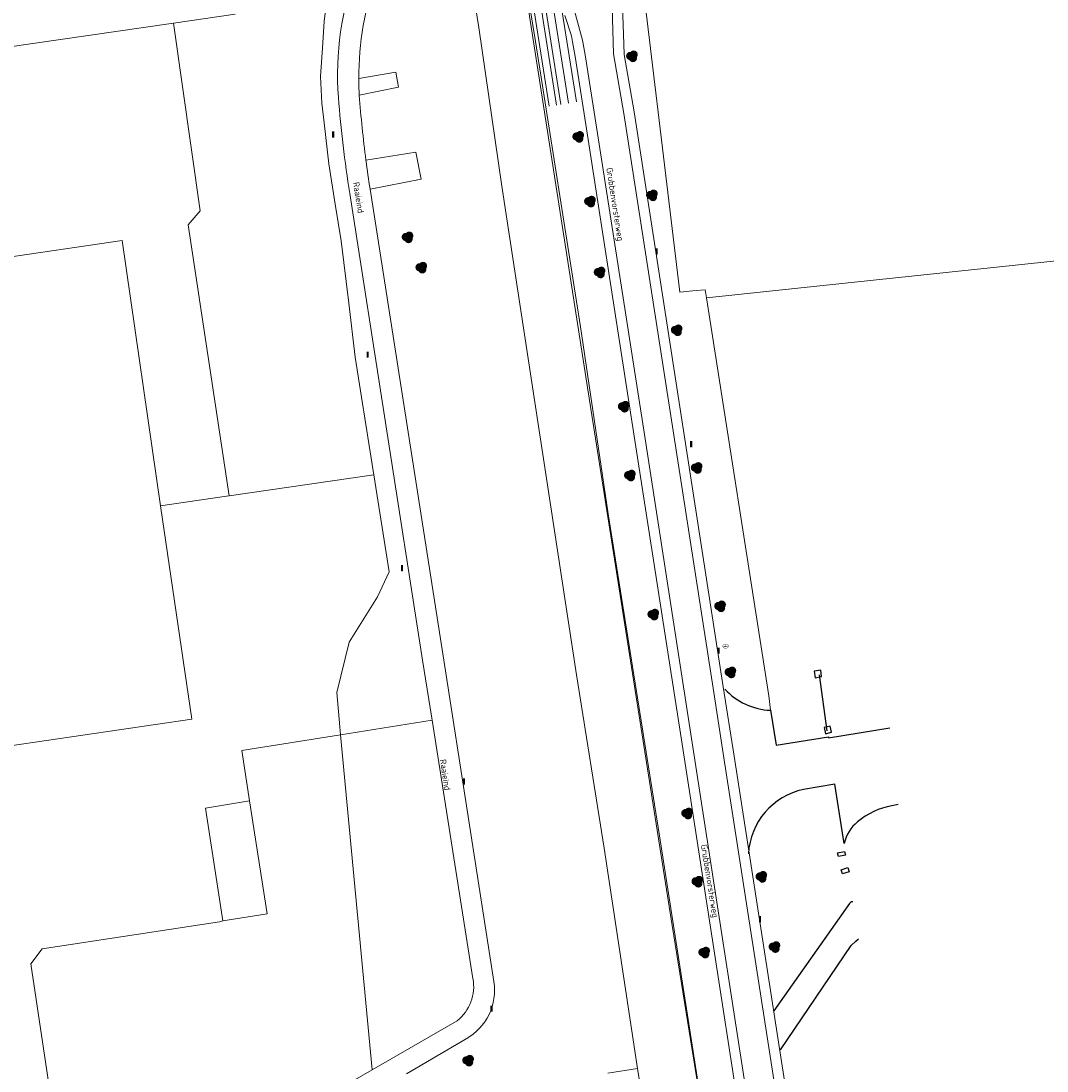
# Model space of a CAD drawing. Header units: metres. Extents: x 207155 to 208055, y 377332 to 379032.
# Tile 44 of 59: x 207405 to 207554, y 378440 to 378593. Entities that reach past the tile are written whole.
import ezdxf
from ezdxf.enums import TextEntityAlignment as Align

# ---------------------------------------------------------------- set-up
doc = ezdxf.new("R2010")
doc.units = ezdxf.units.M
for name, color, linetype in [('DETAIL', 255, 'Continuous'), ('ORL', 7, 'Continuous'), ('PPAL', 232, 'Continuous'), ('PPUT', 232, 'Continuous'), ('PVGO', 62, 'Continuous')]:
    doc.layers.add(name, color=color, linetype=linetype)
for name, color, linetype, lineweight in [('GB', 1, 'Continuous', 25), ('GMV', 7, 'Continuous', 25), ('GP1', 7, 'Continuous', 25), ('LSHD', 34, 'Continuous', 25)]:
    doc.layers.add(name, color=color, linetype=linetype, lineweight=lineweight)
doc.styles.add('ISO', font='isocpeur.ttf', dxfattribs={"height": 1})

# ---------------------------------------------------------------- blocks, each defined once
blk = doc.blocks.new('paal')
at = {"linetype": 'ByBlock', "lineweight": -2}
h = blk.add_hatch(color=0, dxfattribs=at)
h.dxf.hatch_style = 1
h.paths.add_polyline_path([(0.15, 0.8), (-0.15, 0.8), (-0.15, -0.1), (0, -0.1, -0.414214), (-0.1, 0, -1), (0.1, 0, -0.414214), (0, -0.1), (0.15, -0.1)])
at = {"linetype": 'ByBlock', "lineweight": -2, "true_color": 0x681648}
h = blk.add_hatch(color=219, dxfattribs=at)
h.dxf.hatch_style = 1
h.paths.add_polyline_path([(-0.1, 0, 1), (0.1, 0, 1)])
at = {"color": 0, "linetype": 'ByBlock', "lineweight": -2}
blk.add_attdef('PAAL', (0.5, 0.35), '', height=0.5, dxfattribs=at)
blk = doc.blocks.new('boom')
at = {"linetype": 'ByBlock', "lineweight": -2}
h = blk.add_hatch(color=0, dxfattribs=at)
h.dxf.hatch_style = 1
h.paths.add_polyline_path([(0.73, -0.11, 0.956633), (-0.2, 0.65, 0.937564), (-0.38, -0.54, 0.879525)])
h.paths.add_polyline_path([(-0.1, 0, -1), (0.1, 0, -1)], flags=16)
at = {"linetype": 'ByBlock', "lineweight": -2, "true_color": 0x4a641a}
h = blk.add_hatch(color=59, dxfattribs=at)
h.dxf.hatch_style = 1
h.paths.add_polyline_path([(0.1, 0, 1), (-0.1, 0, 1)])
at = {"color": 0, "linetype": 'ByBlock', "lineweight": -2}
blk.add_attdef('BOOM', (0.85, 0.35), '', height=0.5, dxfattribs=at)
blk = doc.blocks.new('put')
at = {"linetype": 'ByBlock', "lineweight": -2}
h = blk.add_hatch(color=0, dxfattribs=at)
h.dxf.hatch_style = 1
edge = h.paths.add_edge_path()
edge.add_spline(control_points=[(0.44, 0), (0.44, 0.04), (0.43, 0.09), (0.36, 0.2), (0.28, 0.26), (0.09, 0.32), (-0.02, 0.33), (-0.22, 0.29), (-0.31, 0.24), (-0.42, 0.12), (-0.44, 0.06), (-0.44, -0.06), (-0.42, -0.12), (-0.33, -0.22), (-0.28, -0.26), (-0.1, -0.33), (0.04, -0.33), (0.27, -0.27), (0.37, -0.2), (0.43, -0.08), (0.44, -0.04), (0.44, 0)], knot_values=[0, 0, 0, 0, 0.380029, 0.380029, 1.118666, 1.118666, 1.857303, 1.857303, 2.59594, 2.59594, 3.13294, 3.13294, 3.66994, 3.66994, 4.20694, 4.20694, 5.079565, 5.079565, 5.952189, 5.952189, 6.283185, 6.283185, 6.283185, 6.283185], degree=3, periodic=0)
edge = h.paths.add_edge_path(flags=16)
edge.add_ellipse((0, 0), major_axis=(0.392, 0), ratio=0.689655, start_angle=0, end_angle=360)
h = blk.add_hatch(color=0, dxfattribs=at)
h.dxf.hatch_style = 1
h.paths.add_polyline_path([(-0.1, 0, -0.096396), (-0.09, 0.04), (-0.25, 0.04, 1), (-0.25, -0.04), (-0.09, -0.04, -0.096396)])
at = {"linetype": 'ByBlock', "lineweight": -2, "true_color": 0x681648}
h = blk.add_hatch(color=219, dxfattribs=at)
h.dxf.hatch_style = 1
h.paths.add_polyline_path([(0.1, 0, 1), (-0.1, 0, 1)])
at = {"linetype": 'ByBlock', "lineweight": -2}
h = blk.add_hatch(color=0, dxfattribs=at)
h.dxf.hatch_style = 1
h.paths.add_polyline_path([(0.25, 0.04), (0.09, 0.04, -0.096396), (0.1, 0, -0.096396), (0.09, -0.04), (0.25, -0.04, 1)])
at = {"color": 0, "linetype": 'ByBlock', "lineweight": -2}
blk.add_attdef('PUT', (0.5, 0.35), '', height=0.5, dxfattribs=at)

msp = doc.modelspace()

# ---------------------------------------------------------------- linework, layer by layer
at = {"layer": 'DETAIL', "color": 7, "linetype": 'Continuous'}
msp.add_line((207521.745, 378489.71, 21.18), (207520.644, 378497.843, 21.151), dxfattribs=at)
at = {"layer": 'DETAIL', "color": 1, "linetype": 'Continuous'}
for points in [[(207519.871, 378498.38, 21.066), (207520.013, 378497.428, 21.065), (207520.954, 378497.62, 21.077), (207520.816, 378498.515, 21.115), (207519.871, 378498.38, 21.066)], [(207522.214, 378490.395, 21.036), (207521.3, 378490.219, 20.968), (207521.305, 378490.219, 20.984), (207521.512, 378489.291, 21.052), (207522.409, 378489.499, 21), (207522.214, 378490.395, 21.036)], [(207524.268, 378472.198, 21.031), (207524.424, 378471.65, 20.958), (207523.419, 378471.432, 20.984), (207523.261, 378471.986, 20.997), (207524.268, 378472.198, 21.031)], [(207524.757, 378469.843, 20.907), (207524.957, 378469.224, 20.881), (207523.971, 378468.956, 20.882), (207523.773, 378469.507, 20.759), (207524.757, 378469.843, 20.907)]]:
    msp.add_polyline3d(points, dxfattribs=at)
at = {"layer": 'GB', "linetype": 'Continuous', "lineweight": 13}
for points in [[(207371.492, 378553.915), (207414.39, 378560.229)], [(207414.39, 378560.229), (207419.338, 378560.94)], [(207419.338, 378560.94), (207424.937, 378522.395)], [(207428.19, 378500), (207424.937, 378522.395)], [(207429.445, 378491.424), (207428.19, 378500)], [(207381.909, 378484.437), (207429.445, 378491.424)]]:
    msp.add_lwpolyline(points, dxfattribs=at)
at = {"layer": 'GMV', "color": 7, "linetype": 'Continuous'}
msp.add_line((207532.069, 378478.993), (207531.165, 378478.834), dxfattribs=at)
at = {"layer": 'GMV', "linetype": 'Continuous', "lineweight": 13}
for points in [[(207467.932, 378612.072), (207471.16, 378591.867)], [(207500.357, 378553.423), (207493.703, 378608.58)], [(207484.169, 378580.889), (207481.019, 378600.863)], [(207477.475, 378600.391), (207487.405, 378536.507)], [(207481.392, 378580.458), (207478.231, 378600.504)], [(207482.444, 378580.621), (207479.286, 378600.65)], [(207483.059, 378580.717), (207479.906, 378600.71)], [(207448.706, 378592.761), (207449.074, 378596.027)], [(207490.533, 378594.859), (207490.743, 378588.05)], [(207492.012, 378594.924), (207492.155, 378590.923)], [(207426.796, 378592.534), (207435.747, 378593.832)], [(207484.605, 378590.697), (207483.664, 378593.648)], [(207485.05, 378594.303), (207486.234, 378590.061)], [(207353.401, 378581.891), (207426.796, 378592.534)], [(207428.919, 378563.226), (207430.692, 378565.244), (207426.796, 378592.534)], [(207448.456, 378588.946), (207448.706, 378592.761)], [(207471.16, 378591.867), (207474.51, 378568.838)], [(207484.759, 378589.79), (207484.605, 378590.697)], [(207486.234, 378590.061), (207486.628, 378587.92)], [(207492.155, 378590.923), (207492.247, 378587.951)], [(207448.182, 378584.75), (207448.456, 378588.946)], [(207485.149, 378587.669), (207484.759, 378589.79)], [(207486.689, 378577.811), (207485.149, 378587.669)], [(207486.628, 378587.92), (207488.171, 378578.041)], [(207490.743, 378588.05), (207492.229, 378579.389)], [(207492.247, 378587.951), (207493.709, 378579.634)], [(207448.359, 378580.886), (207448.182, 378584.75)], [(207453.714, 378584.475), (207459.081, 378585.395), (207459.498, 378583.217), (207453.787, 378582.042)], [(207448.678, 378578.056), (207448.359, 378580.886)], [(207492.229, 378579.389), (207498.707, 378537.648)], [(207493.709, 378579.634), (207506.669, 378496.122)], [(207449.349, 378572.098), (207448.678, 378578.056)], [(207488.171, 378578.041), (207495.2, 378532.767)], [(207493.718, 378532.536), (207486.689, 378577.811)], [(207455.358, 378568.397), (207462.791, 378569.87), (207462.02, 378573.759), (207454.759, 378572.602)], [(207450.287, 378566.237), (207449.349, 378572.098)], [(207474.51, 378568.838), (207485.361, 378497.854)], [(207462.991, 378500), (207452.411, 378567.75)], [(207455.358, 378568.397), (207466.053, 378500)], [(207451.137, 378560.915), (207450.287, 378566.237)], [(207512.459, 378553.5), (207632.436, 378566.162)], [(207428.919, 378563.226), (207434.878, 378523.835)], [(207452.283, 378551.837), (207451.137, 378560.915)], [(207502.738, 378553.688), (207500.357, 378553.423)], [(207504.022, 378553.8), (207502.738, 378553.688)], [(207504.208, 378552.618), (207504.022, 378553.8)], [(207504.208, 378552.618), (207512.459, 378553.5)], [(207513.27, 378494.776), (207504.208, 378552.618)], [(207453.179, 378543.995), (207452.283, 378551.837)], [(207455.648, 378528.412), (207453.179, 378543.995)], [(207498.707, 378537.648), (207505.187, 378495.892)], [(207499.26, 378461.433), (207487.405, 378536.507)], [(207500.684, 378487.754), (207493.718, 378532.536)], [(207495.2, 378532.767), (207502.166, 378487.983)], [(207455.891, 378526.878), (207455.648, 378528.412)], [(207434.878, 378523.835), (207455.891, 378526.878)], [(207458.117, 378512.829), (207455.891, 378526.878)], [(207434.513, 378523.782), (207424.937, 378522.395)], [(207434.878, 378523.835), (207434.513, 378523.782)], [(207456.455, 378509.167), (207458.117, 378512.829)], [(207452.336, 378502.582), (207456.455, 378509.167)], [(207450.509, 378495.274), (207452.336, 378502.582)], [(207464.324, 378491.529), (207462.991, 378500)], [(207466.053, 378500), (207473.338, 378453.316)], [(207485.361, 378497.854), (207489.375, 378472.676)], [(207505.187, 378495.892), (207506.756, 378485.781)], [(207508.238, 378486.011), (207506.669, 378496.122)], [(207450.98, 378490.282), (207450.509, 378495.274)], [(207513.534, 378492.704), (207513.27, 378494.776)], [(207451.087, 378489.144), (207464.369, 378491.245)], [(207464.369, 378491.245), (207464.324, 378491.529)], [(207464.369, 378491.245), (207470.301, 378453.736)], [(207451.087, 378489.144), (207450.98, 378490.282)], [(207451.087, 378489.144), (207436.718, 378486.871)], [(207455.671, 378440.47), (207451.087, 378489.144)], [(207502.166, 378487.983), (207514.887, 378405.672)], [(207436.718, 378486.871), (207437.857, 378479.565)], [(207513.405, 378405.441), (207500.684, 378487.754)], [(207506.756, 378485.781), (207519.234, 378405.358)], [(207533.195, 378325.165), (207508.238, 378486.011)], [(207437.857, 378479.565), (207440.42, 378463.125)], [(207489.375, 378472.676), (207494.225, 378440.647)], [(207433.493, 378461.972), (207407.715, 378458.063)], [(207433.986, 378462.105), (207433.493, 378461.972)], [(207440.42, 378463.125), (207433.986, 378462.105)], [(207505.736, 378421.106), (207499.26, 378461.433)], [(207407.715, 378458.063), (207406.076, 378455.882)], [(207406.076, 378455.882), (207411.608, 378418.956)], [(207455.671, 378440.47), (207467.993, 378447.582)], [(207469.304, 378444.958), (207460.638, 378439.889)], [(207489.879, 378439.962), (207494.225, 378440.647)], [(207494.225, 378440.647), (207504.116, 378378.74), (207511.028, 378334.551), (207519.576, 378280.761), (207522.885, 378259.231), (207527.112, 378229.749), (207531.179, 378203.319), (207530.638, 378202.124), (207531.055, 378198.474), (207532.165, 378196.174), (207536.195, 378167.095), (207547.975, 378088.889), (207551.895, 378061.793), (207553.316, 378051.464)], [(207450.507, 378437.49), (207455.671, 378440.47)]]:
    msp.add_lwpolyline(points, dxfattribs=at)
for points in [[(207450.749, 378581.731, -0.1049623), (207453.393, 378600.518)], [(207456.331, 378599.605, 0.0871809), (207453.714, 378584.475)], [(207453.714, 378584.475, 0.0135636), (207453.787, 378582.042)], [(207452.411, 378567.75, -0.0190206), (207450.749, 378581.731)], [(207453.787, 378582.042, 0.013423), (207454.759, 378572.602)], [(207454.759, 378572.602, 0.0059267), (207455.358, 378568.397)], [(207467.993, 378447.582, 0.278866), (207470.301, 378453.736)], [(207473.338, 378453.316, -0.314892), (207469.304, 378444.958)]]:
    msp.add_lwpolyline(points, format="xyb", dxfattribs=at)
at = {"layer": 'GMV', "color": 7, "linetype": 'Continuous'}
for points in [[(207513.534, 378492.704), (207514.347, 378487.628), (207521.941, 378488.856), (207521.963, 378488.688), (207530.869, 378490.16)], [(207524.247, 378473.348), (207522.875, 378481.977), (207518.332, 378481.209)], [(207525.496, 378464.888), (207525.265, 378464.846), (207525.008, 378464.64), (207513.987, 378449.025)], [(207514.993, 378443.383), (207525.258, 378458.51), (207525.92, 378459.155), (207526.328, 378459.485)]]:
    msp.add_lwpolyline(points, dxfattribs=at)
for centre, radius, start, end in [((207513.867, 378502.121), 9.423, 222.22933, 267.97786), ((207520.463, 378471.273), 10.162, 102.10325, 176.73148), ((207533.11, 378468.224), 10.787, 100.39014, 130.01763), ((207529.46, 378472.306), 5.317, 128.18084, 168.69592)]:
    msp.add_arc(centre, radius, start, end, dxfattribs=at)
at = {"layer": 'GP1', "linetype": 'Continuous', "lineweight": 13}
for points in [[(207437.857, 378479.565), (207431.454, 378478.49)], [(207431.454, 378478.49), (207433.986, 378462.105)]]:
    msp.add_lwpolyline(points, dxfattribs=at)
at = {"layer": 'LSHD', "linetype": 'Continuous', "lineweight": 13}
for points in [[(207565.666, 378053.291), (207555.29, 378119.092), (207552.857, 378118.751), (207544.229, 378175.238), (207540.816, 378197.358), (207536.156, 378227.148), (207528.648, 378273.991), (207522.5, 378313.423), (207512.728, 378376.006), (207505.736, 378421.106), (207497.408, 378474.468), (207489.966, 378521.231), (207485.944, 378548.42), (207479.376, 378589.874), (207478.373, 378596.085), (207477.932, 378599.077), (207475.151, 378616.973), (207473.296, 378628.938), (207461.876, 378703.193), (207459.865, 378715.262), (207450.873, 378774.45), (207449.87, 378780.254)], [(207565.666, 378053.291), (207555.29, 378119.092), (207552.857, 378118.751), (207542.652, 378183.689), (207536.31, 378225.173), (207528.648, 378273.991), (207511.168, 378384.103), (207505.736, 378421.106), (207499.26, 378461.433), (207487.405, 378536.507), (207477.475, 378600.391), (207473.178, 378629.074)], [(207485.321, 378581.069), (207482.193, 378600.907)]]:
    msp.add_lwpolyline(points, dxfattribs=at)

# ---------------------------------------------------------------- block references
at = {"layer": 'PPAL', "linetype": 'Continuous', "lineweight": 13}
for p in [(207450, 378576), (207497, 378559), (207455, 378544), (207502, 378531), (207460, 378513), (207506, 378501), (207469, 378482), (207512, 378462), (207473, 378449)]:
    msp.add_blockref('paal', p, dxfattribs=at)
at = {"layer": 'PPUT', "linetype": 'Continuous', "lineweight": 13}
msp.add_blockref('put', (207507, 378502), dxfattribs=at)
at = {"layer": 'PVGO', "linetype": 'Continuous', "lineweight": 13}
for p in [(207493.4, 378587.7), (207485.6, 378576), (207487.3, 378566.6), (207496.3, 378567.5), (207460.8, 378561.4), (207462.8, 378557), (207488.7, 378556.3), (207499.9, 378547.9), (207492.2, 378536.8), (207493.1, 378526.8), (207502.8, 378527.9), (207506.2, 378507.8), (207496.5, 378506.6), (207507.7, 378498.2), (207501.4, 378477.7), (207502.9, 378467.8), (207512.2, 378468.5), (207514.1, 378458.3), (207503.9, 378457.5), (207469.6, 378441.8)]:
    msp.add_blockref('boom', p, dxfattribs=at)

# ---------------------------------------------------------------- texts
at = {"layer": 'ORL', "linetype": 'Continuous', "lineweight": 13, "style": 'ISO'}
for s, rotation, p in [('Grubbenvorsterweg', 278.8, (207490.944, 378566.198)), ('Raaieind', 279, (207453.685, 378567.182)), ('Raaieind', 278.6, (207466.279, 378483.325)), ('Grubbenvorsterweg', 279, (207504.697, 378467.902))]:
    msp.add_text(s, height=0.9, rotation=rotation, dxfattribs=at).set_placement(p, align=Align.MIDDLE_CENTER)

doc.saveas('drawing.dxf')
